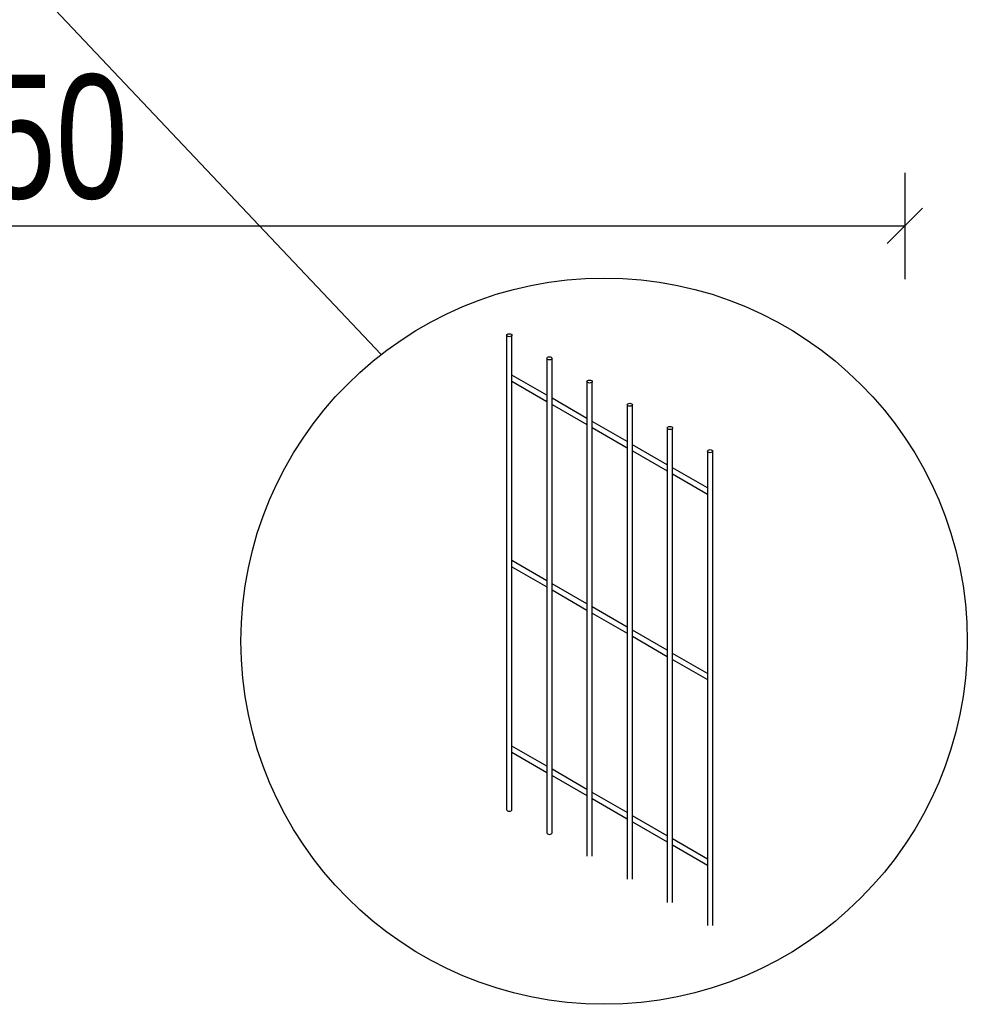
# Model space of a CAD drawing. Header units: inches. Extents: x 1156 to 71303, y -52654 to 51.
# Tile 151 of 217: x 64862 to 65129, y -42040 to -41761. Entities that reach past the tile are written whole.
import ezdxf

# ---------------------------------------------------------------- set-up
doc = ezdxf.new("R2010")
doc.units = ezdxf.units.IN
doc.header["$MEASUREMENT"] = 0
doc.layers.get('0').update_dxf_attribs({"lineweight": 0})
doc.layers.get('Defpoints').update_dxf_attribs({"lineweight": 0})
doc.layers.add('AW OGRODZENIA', color=253, linetype='Continuous')
doc.styles.add('1-200', font='arial.ttf', dxfattribs={"width": 0.75, "height": 35})
doc.dimstyles.new('1-2001-2', dxfattribs={"dimtxt": 35, "dimasz": 10, "dimexe": 15, "dimexo": 10, "dimgap": 0.09, "dimtad": 0, "dimlfac": 0.5, "dimdsep": 46, "dimtxsty": '1-200', "dimblk": 'OBLIQUE', "dimcen": 0.09, "dimadec": 0, "dimazin": 0, "dimtfac": 1, "dimtdec": 4, "dimtix": 1, "dimtofl": 0, "dimtmove": 0, "dimatfit": 3, "dimldrblk": 'OBLIQUE', "dimfxl": 15, "dimfxlon": 1, "dimtvp": 0.7, "dimtolj": 1, "dimtzin": 0, "dimarcsym": 0})

# ---------------------------------------------------------------- blocks, each defined once
blk = doc.blocks.new('_OBLIQUE')
at = {"color": 0, "linetype": 'ByBlock', "lineweight": -2}
for p, q in [((-0.5, -0.5), (0.5, 0.5)), ((0, 0), (0, 0))]:
    blk.add_line(p, q, dxfattribs=at)
blk = doc.blocks.new('*D1653')
at = {"color": 0, "linetype": 'Continuous', "lineweight": -2, "ltscale": 12}
for p, q in [((64611.66, -41804.75), (64611.66, -41834.75)), ((65111.66, -41804.75), (65111.66, -41834.75)), ((64611.66, -41819.75), (65111.66, -41819.75))]:
    blk.add_line(p, q, dxfattribs=at)
at = {"layer": 'Defpoints', "color": 0}
for p in [(64611.66, -41729.73), (65111.66, -41731.35), (65111.66, -41819.75)]:
    blk.add_point(p, dxfattribs=at)
at = {"color": 0, "lineweight": -2, "xscale": 10, "yscale": 10, "zscale": 10, "rotation": 180}
blk.add_blockref('_OBLIQUE', (64611.66, -41819.75), dxfattribs=at)
at = {"color": 0, "lineweight": -2, "xscale": 10, "yscale": 10, "zscale": 10}
blk.add_blockref('_OBLIQUE', (65111.66, -41819.75), dxfattribs=at)
at = {"color": 0, "linetype": 'Continuous', "ltscale": 12, "insert": (64861.66, -41794.73), "char_height": 35, "attachment_point": 5, "style": '1-200'}
blk.add_mtext('\\A1;250', dxfattribs=at)

msp = doc.modelspace()

# ---------------------------------------------------------------- linework, layer by layer
at = {"layer": 'AW OGRODZENIA', "ltscale": 50}
msp.add_line((64793.813, -41676.179), (64963.705, -41856.087), dxfattribs=at)
at = {"layer": 'AW OGRODZENIA', "ltscale": 25.4}
for p, q in [((64999.184, -41850.603), (64999.184, -41984.586)), ((65000.676, -41984.586), (65000.676, -41850.73)), ((65010.527, -41857.152), (65010.527, -41991.134)), ((65012.018, -41991.134), (65012.018, -41857.278)), ((65010.527, -41867.558), (65000.676, -41861.871)), ((65000.676, -41863.594), (65010.527, -41869.281)), ((65021.869, -41863.701), (65021.869, -41997.683)), ((65023.361, -41997.683), (65023.361, -41863.827)), ((65021.869, -41874.107), (65012.018, -41868.42)), ((65012.018, -41870.142), (65021.869, -41875.83)), ((65033.212, -41870.249), (65033.212, -42004.231)), ((65034.704, -42004.231), (65034.704, -41870.376)), ((65033.212, -41880.656), (65023.361, -41874.968)), ((65023.361, -41876.691), (65033.212, -41882.378)), ((65044.554, -41876.798), (65044.554, -42010.78)), ((65046.046, -42010.78), (65046.046, -41876.924)), ((65044.554, -41887.204), (65034.704, -41881.517)), ((65034.704, -41883.239), (65044.554, -41888.927)), ((65055.897, -41883.347), (65055.897, -42017.329)), ((65057.389, -42017.329), (65057.389, -41883.473)), ((65055.897, -41893.753), (65046.046, -41888.065)), ((65046.046, -41889.788), (65055.897, -41895.475)), ((65010.527, -41919.947), (65000.676, -41914.26)), ((65000.676, -41915.983), (65010.527, -41921.67)), ((65021.869, -41926.496), (65012.018, -41920.809)), ((65012.018, -41922.531), (65021.869, -41928.219)), ((65033.212, -41933.045), (65023.361, -41927.357)), ((65023.361, -41929.08), (65033.212, -41934.767)), ((65044.554, -41939.593), (65034.704, -41933.906)), ((65034.704, -41935.629), (65044.554, -41941.316)), ((65055.897, -41946.142), (65046.046, -41940.455)), ((65046.046, -41942.177), (65055.897, -41947.865)), ((65010.527, -41972.337), (65000.676, -41966.649)), ((65000.676, -41968.372), (65010.527, -41974.059)), ((65021.869, -41978.885), (65012.018, -41973.198)), ((65012.018, -41974.92), (65021.869, -41980.608)), ((65033.212, -41985.434), (65023.361, -41979.746)), ((65023.361, -41981.469), (65033.212, -41987.156)), ((65044.554, -41991.982), (65034.704, -41986.295)), ((65034.704, -41988.018), (65044.554, -41993.705)), ((65055.897, -41998.531), (65046.046, -41992.844)), ((65046.046, -41994.566), (65055.897, -42000.254))]:
    msp.add_line(p, q, dxfattribs=at)
at = {"layer": 'AW OGRODZENIA', "ltscale": 50}
msp.add_circle((65026.716, -41937.006), 102.559, dxfattribs=at)
at = {"layer": 'AW OGRODZENIA', "ltscale": 25.4}
for centre in [(64999.93, -41850.604), (65011.272, -41857.152), (65022.615, -41863.701), (65033.958, -41870.249), (65045.3, -41876.798), (65056.643, -41883.347)]:
    msp.add_ellipse(centre, major_axis=(0.746, 0), ratio=0.5773503, dxfattribs=at)
for centre in [(64999.93, -41984.586), (65011.272, -41991.134)]:
    msp.add_ellipse(centre, major_axis=(0.746, 0), ratio=0.5773503, start_param=3.1415927, end_param=6.2831853, dxfattribs=at)

# ---------------------------------------------------------------- dimensions: what is measured, and where the dimension line sits
at = {"linetype": 'Continuous', "ltscale": 12}
dim = msp.add_linear_dim(base=(65111.665, -41819.745), p1=(64611.665, -41729.731), p2=(65111.665, -41731.351), dimstyle='1-2001-2', override={"dimtxt": 35}, dxfattribs=at)
dim.commit()
dim.dimension.update_dxf_attribs({"geometry": '*D1653', "text_midpoint": (64861.665, -41794.731)})

doc.saveas('drawing.dxf')
